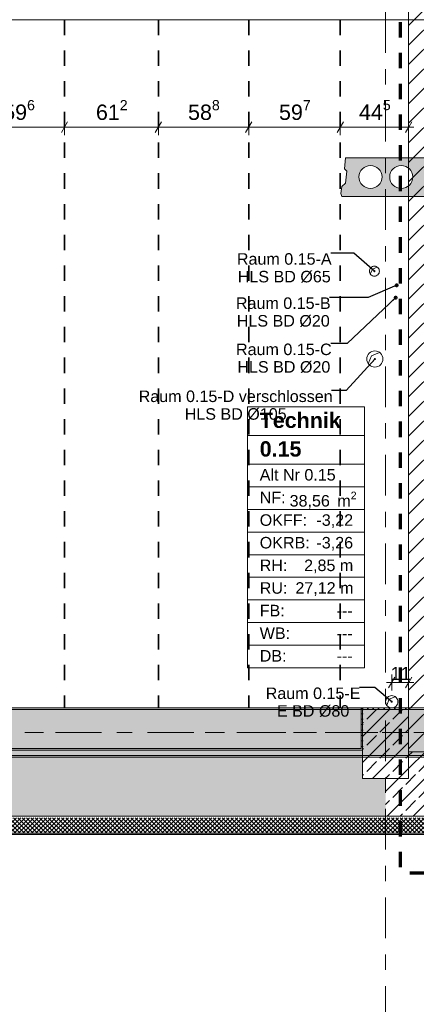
# Model space of a CAD drawing. Header units: metres. Extents: x -3.6 to 84.5, y -11 to 16.8.
# Tile 11 of 76: x 12.5 to 15.1, y -1.2 to 5.2. Entities that reach past the tile are written whole.
import ezdxf

# ---------------------------------------------------------------- set-up
doc = ezdxf.new("R2010")
doc.units = ezdxf.units.M
doc.header["$MEASUREMENT"] = 0
for name, pattern in [('Achse', [0.2, 0.1, -0.05, 0, -0.05]), ('Strichlinie doppelt', [0.546806, 0.264583, -0.105833, 0.070556, -0.105833]), ('Strichlinie eng', [0.115, 0.075, -0.04]), ('Wipeout_Contour', [1, 0, -1])]:
    doc.linetypes.add(name, pattern=pattern)
for name, color, linetype in [('155 - Bemaßung_ Beschriftung.Ausbau - Deckenelemente', 7, 'Continuous'), ('301 - Elemente.Linie', 7, 'Continuous'), ('401 - Zone.Raum_ Raumbegrenzung_ Whg.', 7, 'Continuous'), ('451 - Universal.Achsen Raster', 7, 'Continuous'), ('604 - Struktur.Wand Aussen', 7, 'Continuous'), ('605 - Struktur.Wand Innen', 7, 'Continuous'), ('607 - Struktur.Stütze', 7, 'Continuous'), ('608 - Struktur.Träger', 7, 'Continuous')]:
    doc.layers.add(name, color=color, linetype=linetype)
doc.styles.add('ERSTELLTER_STIL_1', font='txt')
doc.styles.add('ERSTELLTER_STIL_2', font='txt')
doc.dimstyles.new('ERSTELLTER_STIL__1', dxfattribs={"dimtxt": 0.1, "dimasz": 0.0532, "dimexe": 0.18, "dimexo": 0.0625, "dimgap": 0, "dimtad": 1, "dimtih": 1, "dimtoh": 1, "dimzin": 0, "dimdsep": 46, "dimtxsty": 'ERSTELLTER_STIL_2', "dimblk": 'ARROWHEAD_2', "dimblk1": 'ARROWHEAD_2', "dimblk2": 'ARROWHEAD_2', "dimcen": 0.09, "dimse1": 1, "dimse2": 1, "dimclrd": 7, "dimclre": 7, "dimclrt": 7, "dimazin": 0, "dimtfac": 1, "dimtdec": 4, "dimtmove": 0, "dimatfit": 3, "dimfxl": 1, "dimtolj": 1, "dimtzin": 0, "dimarcsym": 0})
doc.dimstyles.new('ERSTELLTER_STIL__6', dxfattribs={"dimtxt": 0.085, "dimasz": 0.0532, "dimexe": 0.18, "dimexo": 0.0625, "dimgap": 0, "dimtad": 1, "dimtih": 1, "dimtoh": 1, "dimzin": 0, "dimdsep": 46, "dimtxsty": 'ERSTELLTER_STIL_2', "dimblk": 'ARROWHEAD_2', "dimblk1": 'ARROWHEAD_2', "dimblk2": 'ARROWHEAD_2', "dimcen": 0.09, "dimse1": 1, "dimse2": 1, "dimclrd": 256, "dimclre": 256, "dimclrt": 256, "dimazin": 0, "dimtfac": 1, "dimtdec": 4, "dimtmove": 2, "dimatfit": 3, "dimfxl": 1, "dimtolj": 1, "dimtzin": 0, "dimarcsym": 0})
doc.dimstyles.new('ERSTELLTER_STIL__8', dxfattribs={"dimtxt": 0.18, "dimasz": 0.02736, "dimexe": 0.18, "dimexo": 0.0625, "dimgap": 0, "dimtad": 0, "dimtih": 1, "dimtoh": 1, "dimdec": 4, "dimzin": 0, "dimdsep": 46, "dimcen": 0.09, "dimadec": 0, "dimazin": 0, "dimtfac": 1, "dimtdec": 4, "dimtmove": 0, "dimatfit": 3, "dimldrblk": 'ARROWHEAD_11', "dimfxl": 1, "dimtolj": 1, "dimtzin": 0, "dimarcsym": 0})
pattern_1 = [(45, (0, 0), (-0.0636396, 0.0636396), [])]
pattern_2 = [(0, (0, 0), (0, 0.08660254), [0, -0.05]), (0, (0.025, 0.0433), (0, 0.08660254), [0, -0.05])]
pattern_3 = [(45, (0, 0), (-0.014142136, 0.014142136), []), (135, (0, 0), (0.014142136, 0.014142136), [])]
pattern_4 = [(45, (0, 0), (-0.01767767, 0.01767767), [0, -0.025])]
pattern_5 = [(45, (0, 0), (-0.08485281, 0.08485281), []), (45, (-0.04243, 0.04243), (-0.08485281, 0.08485281), [0.09, -0.03])]

# ---------------------------------------------------------------- blocks, each defined once
blk = doc.blocks.new('*D250')
at = {"layer": '155 - Bemaßung_ Beschriftung.Ausbau - Deckenelemente', "color": 7, "linetype": 'Continuous', "lineweight": 5}
for p, q in [((12.2622, 4.525), (12.2218, 4.455)), ((12.242, 4.4375), (12.242, 4.5425)), ((12.242, 4.49), (12.838, 4.49)), ((12.8582, 4.525), (12.8178, 4.455)), ((12.838, 4.4375), (12.838, 4.5425))]:
    blk.add_line(p, q, dxfattribs=at)
at = {"layer": '155 - Bemaßung_ Beschriftung.Ausbau - Deckenelemente', "color": 7, "lineweight": 5, "insert": (12.4391, 4.5083), "char_height": 0.1, "attachment_point": 7, "style": 'ERSTELLTER_STIL_2'}
blk.add_mtext('\\A1;{\\pql;\\fArial|b0|i0|c0|p38;59\\fArial|b0|i0|c0|p38;\\A1{\\H.66x;\\S6^  ;}}', dxfattribs=at)
blk = doc.blocks.new('ARROWHEAD_2')
at = {"color": 0, "linetype": 'Continuous', "lineweight": 0}
for p, q in [((0, 0), (-1, 0)), ((-0.38, -0.66), (0.38, 0.66))]:
    blk.add_line(p, q, dxfattribs=at)
blk = doc.blocks.new('*D251')
at = {"layer": '155 - Bemaßung_ Beschriftung.Ausbau - Deckenelemente', "color": 7, "linetype": 'Continuous', "lineweight": 5}
for p, q in [((12.8582, 4.525), (12.8178, 4.455)), ((12.838, 4.4375), (12.838, 4.5425)), ((12.838, 4.49), (13.45, 4.49)), ((13.4702, 4.525), (13.4298, 4.455)), ((13.45, 4.4375), (13.45, 4.5425))]:
    blk.add_line(p, q, dxfattribs=at)
at = {"layer": '155 - Bemaßung_ Beschriftung.Ausbau - Deckenelemente', "color": 7, "lineweight": 5, "insert": (13.0431, 4.5083), "char_height": 0.1, "attachment_point": 7, "style": 'ERSTELLTER_STIL_2'}
blk.add_mtext('\\A1;{\\pql;\\fArial|b0|i0|c0|p38;61\\fArial|b0|i0|c0|p38;\\A1{\\H.66x;\\S2^  ;}}', dxfattribs=at)
blk = doc.blocks.new('*D252')
at = {"layer": '155 - Bemaßung_ Beschriftung.Ausbau - Deckenelemente', "color": 7, "linetype": 'Continuous', "lineweight": 5}
for p, q in [((13.4702, 4.525), (13.4298, 4.455)), ((13.45, 4.4375), (13.45, 4.5425)), ((13.45, 4.49), (14.038, 4.49)), ((14.0582, 4.525), (14.0178, 4.455)), ((14.038, 4.4375), (14.038, 4.5425))]:
    blk.add_line(p, q, dxfattribs=at)
at = {"layer": '155 - Bemaßung_ Beschriftung.Ausbau - Deckenelemente', "color": 7, "lineweight": 5, "insert": (13.6431, 4.5083), "char_height": 0.1, "attachment_point": 7, "style": 'ERSTELLTER_STIL_2'}
blk.add_mtext('\\A1;{\\pql;\\fArial|b0|i0|c0|p38;58\\fArial|b0|i0|c0|p38;\\A1{\\H.66x;\\S8^  ;}}', dxfattribs=at)
blk = doc.blocks.new('*D253')
at = {"layer": '155 - Bemaßung_ Beschriftung.Ausbau - Deckenelemente', "color": 7, "linetype": 'Continuous', "lineweight": 5}
for p, q in [((14.0582, 4.525), (14.0178, 4.455)), ((14.038, 4.4375), (14.038, 4.5425)), ((14.038, 4.49), (14.635, 4.49)), ((14.6552, 4.525), (14.6148, 4.455)), ((14.635, 4.4375), (14.635, 4.5425))]:
    blk.add_line(p, q, dxfattribs=at)
at = {"layer": '155 - Bemaßung_ Beschriftung.Ausbau - Deckenelemente', "color": 7, "lineweight": 5, "insert": (14.2356, 4.5083), "char_height": 0.1, "attachment_point": 7, "style": 'ERSTELLTER_STIL_2'}
blk.add_mtext('\\A1;{\\pql;\\fArial|b0|i0|c0|p38;59\\fArial|b0|i0|c0|p38;\\A1{\\H.66x;\\S7^  ;}}', dxfattribs=at)
blk = doc.blocks.new('*D254')
at = {"layer": '155 - Bemaßung_ Beschriftung.Ausbau - Deckenelemente', "color": 7, "linetype": 'Continuous', "lineweight": 5}
for p, q in [((14.6552, 4.525), (14.6148, 4.455)), ((14.635, 4.4375), (14.635, 4.5425)), ((14.635, 4.49), (15.08, 4.49)), ((15.0598, 4.455), (15.1002, 4.525)), ((15.08, 4.4375), (15.08, 4.5425)), ((15.08, 4.49), (15.1142, 4.49))]:
    blk.add_line(p, q, dxfattribs=at)
at = {"layer": '155 - Bemaßung_ Beschriftung.Ausbau - Deckenelemente', "color": 7, "lineweight": 5, "insert": (14.7566, 4.5089), "char_height": 0.1, "attachment_point": 7, "style": 'ERSTELLTER_STIL_2'}
blk.add_mtext('\\A1;{\\pql;\\fArial|b0|i0|c0|p38;44\\fArial|b0|i0|c0|p38;\\A1{\\H.66x;\\S5^  ;}}', dxfattribs=at)
blk = doc.blocks.new('*D383')
at = {"layer": '155 - Bemaßung_ Beschriftung.Ausbau - Deckenelemente', "color": 92, "linetype": 'Continuous', "lineweight": 9, "true_color": 0x00be00}
for p, q in [((14.9902, 0.9099), (14.9498, 0.8399)), ((14.97, 0.8224), (14.97, 0.9274)), ((15.0598, 0.8399), (15.1002, 0.9099)), ((15.08, 0.8224), (15.08, 0.9274)), ((14.9358, 0.8749), (14.97, 0.8749)), ((14.97, 0.8749), (15.08, 0.8749)), ((15.08, 0.8749), (15.1142, 0.8749))]:
    blk.add_line(p, q, dxfattribs=at)
at = {"layer": '155 - Bemaßung_ Beschriftung.Ausbau - Deckenelemente', "color": 92, "lineweight": 9, "true_color": 0x00be00, "insert": (14.9625, 0.8919), "char_height": 0.085, "attachment_point": 7, "style": 'ERSTELLTER_STIL_2'}
blk.add_mtext('\\A1;{\\pql;\\fArial|b0|i0|c0|p38;11}', dxfattribs=at)
blk = doc.blocks.new('ARROWHEAD_11')
at = {"color": 0, "linetype": 'Continuous', "lineweight": 0}
blk.add_line((0, 0), (-1, 0), dxfattribs=at)
at = {"color": 0, "linetype": 'Continuous', "lineweight": 0, "const_width": 0.25, "flags": 128}
blk.add_lwpolyline([(-0.125, 0, 1), (0.125, 0, 1)], format="xyb", close=True, dxfattribs=at)

msp = doc.modelspace()

# ---------------------------------------------------------------- hatches: boundary and pattern name
at = {"layer": '604 - Struktur.Wand Aussen', "linetype": 'Continuous', "lineweight": 0, "true_color": 0x000000}
h = msp.add_hatch(dxfattribs=at)
h.set_pattern_fill('Beton__Stahlbeton_0001', color=18, style=0, pattern_type=2)
h.set_pattern_definition(pattern_5)
h.paths.add_polyline_path([(0.405, 0.005), (14.93, 0.005), (14.93, 0.25), (14.78, 0.25), (14.78, 0.435), (11.48, 0.435), (11.48, 0.25), (11.18, 0.25), (11.18, 0.435), (7.88, 0.435), (7.88, 0.25), (7.58, 0.25), (7.58, 0.435), (4.28, 0.435), (4.28, 0.25), (3.98, 0.25), (3.98, 0.435), (0.68, 0.435), (0.68, 0.25), (0.405, 0.25)])
h = msp.add_hatch(dxfattribs=at)
h.set_pattern_fill('Gips_0001', color=18, style=0, pattern_type=2)
h.set_pattern_definition(pattern_4)
h.paths.add_polyline_path([(11.49, 0.445), (11.49, 0.435), (14.77, 0.435), (14.77, 0.445)])
h = msp.add_hatch(dxfattribs=at)
h.set_pattern_fill('Dämmung__hart_2_0001', color=18, style=0, pattern_type=2)
h.set_pattern_definition(pattern_3)
h.paths.add_polyline_path([(-0.025, -0.105), (14.93, -0.105), (14.93, -0.005), (-0.025, -0.005)])
h = msp.add_hatch(dxfattribs=at)
h.set_pattern_fill('Dämmung__hart_2_0001', color=18, style=0, pattern_type=2)
h.set_pattern_definition(pattern_3)
h.paths.add_polyline_path([(14.93, -0.105), (18.53, -0.105), (18.53, -0.005), (14.93, -0.005)])
h = msp.add_hatch(dxfattribs=at)
h.set_pattern_fill('Verputz_0001', color=18, style=0, pattern_type=2)
h.set_pattern_definition(pattern_2)
h.paths.add_polyline_path([(-0.125, -0.115), (14.93, -0.115), (14.93, -0.105), (-0.125, -0.105)])
h = msp.add_hatch(dxfattribs=at)
h.set_pattern_fill('Verputz_0001', color=18, style=0, pattern_type=2)
h.set_pattern_definition(pattern_2)
h.paths.add_polyline_path([(14.93, -0.115), (18.53, -0.115), (18.53, -0.105), (14.93, -0.105)])
at = {"layer": '607 - Struktur.Stütze', "linetype": 'Continuous', "lineweight": 0, "true_color": 0x000000}
h = msp.add_hatch(dxfattribs=at)
h.set_pattern_fill('Gips_0001', color=18, style=0, pattern_type=2)
h.set_pattern_definition(pattern_4)
h.paths.add_polyline_path([(14.78, 0.445), (14.77, 0.445), (14.77, 0.435), (14.78, 0.435)])
at = {"layer": '608 - Struktur.Träger', "linetype": 'Continuous', "lineweight": 0, "true_color": 0x000000}
h = msp.add_hatch(dxfattribs=at)
h.set_pattern_fill('Gips_0001', color=18, style=0, pattern_type=2)
h.set_pattern_definition(pattern_4)
h.paths.add_polyline_path([(14.77, 0.71), (11.49, 0.71), (11.49, 0.7), (14.77, 0.7)])

# ---------------------------------------------------------------- linework, layer by layer
at = {"layer": '155 - Bemaßung_ Beschriftung.Ausbau - Deckenelemente', "color": 7, "linetype": 'Achse', "lineweight": 35}
for p, q in [((12.838, 5.19), (12.838, 0.71)), ((13.45, 5.19), (13.45, 0.71)), ((14.038, 5.19), (14.038, 0.71)), ((14.635, 5.19), (14.635, 0.71))]:
    msp.add_line(p, q, dxfattribs=at)
at = {"layer": '155 - Bemaßung_ Beschriftung.Ausbau - Deckenelemente', "color": 7, "linetype": 'Continuous', "lineweight": 5}
for p, q in [((14.8304, 3.5343), (14.844, 3.566)), ((14.844, 3.566), (14.8757, 3.5796)), ((14.9938, 3.4552), (14.998, 3.465)), ((14.998, 3.465), (15.0077, 3.4692)), ((14.9868, 3.3742), (14.991, 3.384)), ((14.991, 3.384), (15.0007, 3.3882)), ((14.839, 3.002), (14.8902, 3.0239)), ((14.817, 2.9508), (14.839, 3.002)), ((14.954, 0.766), (14.993, 0.7827)), ((14.9373, 0.727), (14.954, 0.766))]:
    msp.add_line(p, q, dxfattribs=at)
at = {"layer": '155 - Bemaßung_ Beschriftung.Ausbau - Deckenelemente', "color": 7, "linetype": 'Continuous', "lineweight": 13, "flags": 128}
msp.add_lwpolyline([(14.7565, 4.1661, 1), (14.9065, 4.1661, 1)], format="xyb", close=True, dxfattribs=at)
at = {"layer": '155 - Bemaßung_ Beschriftung.Ausbau - Deckenelemente', "color": 7, "linetype": 'Continuous', "lineweight": 9, "flags": 128}
for points in [[(14.8895, 3.553, 0.414214), (14.857, 3.5855, 0.414214), (14.8245, 3.553, 0.414214), (14.857, 3.5205, 0.414214)], [(15.012, 3.461, 0.414214), (15.002, 3.471, 0.414214), (14.992, 3.461, 0.414214), (15.002, 3.451, 0.414214)], [(15.005, 3.38, 0.414214), (14.995, 3.39, 0.414214), (14.985, 3.38, 0.414214), (14.995, 3.37, 0.414214)], [(14.9125, 2.981, 0.414214), (14.86, 3.0335, 0.414214), (14.8075, 2.981, 0.414214), (14.86, 2.9285, 0.414214)], [(15.01, 0.75, 0.414214), (14.97, 0.79, 0.414214), (14.93, 0.75, 0.414214), (14.97, 0.71, 0.414214)]]:
    msp.add_lwpolyline(points, format="xyb", close=True, dxfattribs=at)
at = {"layer": '401 - Zone.Raum_ Raumbegrenzung_ Whg.', "color": 7, "linetype": 'Continuous', "lineweight": 9}
for p, q in [((14.7918, 2.67), (14.0314, 2.67)), ((14.0314, 2.67), (14.0314, 0.9709)), ((14.0314, 2.67), (14.7918, 2.67)), ((14.0314, 2.4834), (14.0314, 2.67)), ((14.7918, 0.9709), (14.7918, 2.67)), ((14.7918, 2.67), (14.7918, 2.4834)), ((14.7918, 2.4834), (14.0314, 2.4834)), ((14.0314, 2.4834), (14.7918, 2.4834)), ((14.0314, 2.2968), (14.0314, 2.4834)), ((14.7918, 2.4834), (14.7918, 2.2968)), ((14.7918, 2.2968), (14.0314, 2.2968)), ((14.0314, 2.2968), (14.7918, 2.2968)), ((14.0314, 2.1494), (14.0314, 2.2968)), ((14.7918, 2.2968), (14.7918, 2.1494)), ((14.7918, 2.1494), (14.0314, 2.1494)), ((14.0314, 2.1494), (14.7918, 2.1494)), ((14.0314, 2.0021), (14.0314, 2.1494)), ((14.7918, 2.1494), (14.7918, 2.0021)), ((14.7918, 2.0021), (14.0314, 2.0021)), ((14.0314, 2.0021), (14.7918, 2.0021)), ((14.0314, 1.8548), (14.0314, 2.0021)), ((14.7918, 2.0021), (14.7918, 1.8548)), ((14.7918, 1.8548), (14.0314, 1.8548)), ((14.0314, 1.8548), (14.7918, 1.8548)), ((14.0314, 1.7075), (14.0314, 1.8548)), ((14.7918, 1.8548), (14.7918, 1.7075)), ((14.7918, 1.7075), (14.0314, 1.7075)), ((14.0314, 1.7075), (14.7918, 1.7075)), ((14.0314, 1.5602), (14.0314, 1.7075)), ((14.7918, 1.7075), (14.7918, 1.5602)), ((14.7918, 1.5602), (14.0314, 1.5602)), ((14.0314, 1.5602), (14.7918, 1.5602)), ((14.0314, 1.4128), (14.0314, 1.5602)), ((14.7918, 1.5602), (14.7918, 1.4128)), ((14.7918, 1.4128), (14.0314, 1.4128)), ((14.0314, 1.4128), (14.7918, 1.4128)), ((14.0314, 1.2655), (14.0314, 1.4128)), ((14.7918, 1.4128), (14.7918, 1.2655)), ((14.7918, 1.2655), (14.0314, 1.2655)), ((14.0314, 1.2655), (14.7918, 1.2655)), ((14.0314, 1.1182), (14.0314, 1.2655)), ((14.7918, 1.2655), (14.7918, 1.1182)), ((14.7918, 1.1182), (14.0314, 1.1182)), ((14.0314, 1.1182), (14.7918, 1.1182)), ((14.0314, 0.9709), (14.0314, 1.1182)), ((14.7918, 1.1182), (14.7918, 0.9709)), ((14.0314, 0.9709), (14.7918, 0.9709)), ((14.7918, 0.9709), (14.0314, 0.9709))]:
    msp.add_line(p, q, dxfattribs=at)
at = {"layer": '451 - Universal.Achsen Raster', "color": 160, "linetype": 'Strichlinie doppelt', "lineweight": 9, "true_color": 0x3232ff}
msp.add_line((14.93, -10.585), (14.93, 16.355), dxfattribs=at)
at = {"layer": '604 - Struktur.Wand Aussen', "color": 7, "linetype": 'Continuous', "lineweight": 13}
for p, q in [((14.78, 0.435), (11.48, 0.435)), ((0.405, 0.005), (14.93, 0.005)), ((14.93, -0.105), (18.53, -0.105))]:
    msp.add_line(p, q, dxfattribs=at)
at = {"layer": '604 - Struktur.Wand Aussen', "color": 7, "linetype": 'Continuous', "lineweight": 18}
msp.add_line((14.93, 0.005), (18.53, 0.005), dxfattribs=at)
at = {"layer": '604 - Struktur.Wand Aussen', "color": 7, "linetype": 'Continuous', "lineweight": 5}
msp.add_line((-0.025, -0.105), (14.93, -0.105), dxfattribs=at)
at = {"layer": '604 - Struktur.Wand Aussen', "color": 7, "linetype": 'Continuous', "lineweight": 5, "flags": 128}
for points in [[(14.77, 0.445), (11.49, 0.445)], [(-0.135, -0.115), (14.93, -0.115)]]:
    msp.add_lwpolyline(points, dxfattribs=at)
at = {"layer": '604 - Struktur.Wand Aussen', "color": 7, "linetype": 'Continuous', "lineweight": 13, "flags": 128}
msp.add_lwpolyline([(14.93, -0.115), (18.53, -0.115)], dxfattribs=at)
at = {"layer": '608 - Struktur.Träger', "color": 7, "linetype": 'Continuous', "lineweight": 5}
for q in [(11.49, 0.71), (14.77, 0.7)]:
    msp.add_line((14.77, 0.71), q, dxfattribs=at)
at = {"layer": '608 - Struktur.Träger', "color": 7, "linetype": 'Continuous', "lineweight": 13}
for p, q in [((14.77, 0.7), (11.49, 0.7)), ((0.38, 0.39), (61.88, 0.39))]:
    msp.add_line(p, q, dxfattribs=at)

# ---------------------------------------------------------------- texts
at = {"layer": '155 - Bemaßung_ Beschriftung.Ausbau - Deckenelemente', "color": 7, "linetype": 'Continuous', "lineweight": 9, "char_height": 0.075, "attachment_point": 2, "style": 'ERSTELLTER_STIL_2'}
for s, insert, line_spacing_factor in [('\\A1;{\\pqc;\\fArial|b0|i0|c0|p38;Raum 0.15-A\\P\\pqc;\\fArial|b0|i0|c0|p38;HLS BD\\fArial|b0|i0|c0|p38; Ø\\fArial|b0|i0|c0|p38;65}', (14.2698, 3.6701), 0.920251), ('\\A1;{\\pqc;\\fArial|b0|i0|c0|p38;Raum 0.15-B\\P\\pqc;\\fArial|b0|i0|c0|p38;HLS BD\\fArial|b0|i0|c0|p38; Ø\\fArial|b0|i0|c0|p38;20}', (14.2634, 3.3823), 0.920251), ('\\A1;{\\pqc;\\fArial|b0|i0|c0|p38;Raum 0.15-C\\P\\pqc;\\fArial|b0|i0|c0|p38;HLS BD\\fArial|b0|i0|c0|p38; Ø\\fArial|b0|i0|c0|p38;20}', (14.267, 3.0815), 0.913298), ('\\A1;{\\pqc;\\fArial|b0|i0|c0|p38;Raum 0.15-D verschlossen\\P\\pqc;\\fArial|b0|i0|c0|p38;HLS BD\\fArial|b0|i0|c0|p38; Ø\\fArial|b0|i0|c0|p38;105}', (13.9533, 2.776), 0.920251), ('\\A1;{\\pqc;\\fArial|b0|i0|c0|p38;Raum 0.15-E\\P\\pqc;\\fArial|b0|i0|c0|p38;E BD\\fArial|b0|i0|c0|p38; Ø\\fArial|b0|i0|c0|p38;80}', (14.4576, 0.8428), 0.920251)]:
    msp.add_mtext(s, dxfattribs=dict(at, insert=insert, line_spacing_factor=line_spacing_factor))
at = {"layer": '401 - Zone.Raum_ Raumbegrenzung_ Whg.', "color": 7, "lineweight": 9, "attachment_point": 1}
for s, insert, char_height, style in [('\\A1;{\\pqj;\\pt0;\\fArial|b1|i0|c0|p38;Technik}', (14.1099, 2.6324), 0.1, 'ERSTELLTER_STIL_1'), ('\\A1;{\\pqj;\\pt0;\\fArial|b1|i0|c0|p38;}', (14.7132, 2.6552), 0.1, 'ERSTELLTER_STIL_1'), ('\\A1;{\\pql;\\pt0;\\fArial|b1|i0|c0|p38;0.15}', (14.1099, 2.4458), 0.1, 'ERSTELLTER_STIL_1'), ('\\A1;{\\pqj;\\pt0;\\fArial|b1|i0|c0|p38;}', (14.7132, 2.4686), 0.1, 'ERSTELLTER_STIL_1'), ('\\A1;{\\pqj;\\pt0;\\fArial|b0|i0|c0|p38;Alt Nr 0.15}', (14.1099, 2.2649), 0.075, 'ERSTELLTER_STIL_2'), ('\\A1;{\\pqj;\\pt0;\\fArial|b0|i0|c0|p38;}', (14.7132, 2.282), 0.075, 'ERSTELLTER_STIL_2'), ('\\A1;{\\pqj;\\pt0;\\fArial|b0|i0|c0|p38;NF: }', (14.1099, 2.1176), 0.075, 'ERSTELLTER_STIL_2'), ('\\A1;{\\pql;\\pt0,0.05;\\fArial|b0|i0|c0|p38;38,56\\fArial|b0|i0|c0|p38;\\A1{\\H.66x;\\S^  ;}\\fArial|b0|i0|c0|p38; m\\fArial|b0|i0|c0|p38;\\A1{\\H.66x;\\S2^  ;}}', (14.3047, 2.1176), 0.075, 'ERSTELLTER_STIL_2'), ('\\A1;{\\pqj;\\pt0;\\fArial|b0|i0|c0|p38;OKFF: }', (14.1099, 1.9702), 0.075, 'ERSTELLTER_STIL_2'), ('\\A1;{\\pqj;\\pt0;\\fArial|b0|i0|c0|p38;-3,22}', (14.4794, 1.9702), 0.075, 'ERSTELLTER_STIL_2'), ('\\A1;{\\pqj;\\pt0;\\fArial|b0|i0|c0|p38;OKRB: }', (14.1099, 1.8229), 0.075, 'ERSTELLTER_STIL_2'), ('\\A1;{\\pqj;\\pt0;\\fArial|b0|i0|c0|p38;-3,26}', (14.4794, 1.8229), 0.075, 'ERSTELLTER_STIL_2'), ('\\A1;{\\pqj;\\pt0;\\fArial|b0|i0|c0|p38;RH: }', (14.1099, 1.6756), 0.075, 'ERSTELLTER_STIL_2'), ('\\A1;{\\pqj;\\pt0;\\fArial|b0|i0|c0|p38;2,85 m}', (14.3991, 1.6756), 0.075, 'ERSTELLTER_STIL_2'), ('\\A1;{\\pqj;\\pt0;\\fArial|b0|i0|c0|p38;RU: }', (14.1099, 1.5283), 0.075, 'ERSTELLTER_STIL_2'), ('\\A1;{\\pqj;\\pt0;\\fArial|b0|i0|c0|p38;27,12 m}', (14.3422, 1.5283), 0.075, 'ERSTELLTER_STIL_2'), ('\\A1;{\\pqj;\\pt0;\\fArial|b0|i0|c0|p38;FB: }', (14.1099, 1.381), 0.075, 'ERSTELLTER_STIL_2'), ('\\A1;{\\pqj;\\pt0;\\fArial|b0|i0|c0|p38;---}', (14.6103, 1.381), 0.075, 'ERSTELLTER_STIL_2'), ('\\A1;{\\pqj;\\pt0;\\fArial|b0|i0|c0|p38;WB: }', (14.1099, 1.2336), 0.075, 'ERSTELLTER_STIL_2'), ('\\A1;{\\pqj;\\pt0;\\fArial|b0|i0|c0|p38;---}', (14.6103, 1.2336), 0.075, 'ERSTELLTER_STIL_2'), ('\\A1;{\\pqj;\\pt0;\\fArial|b0|i0|c0|p38;DB: }', (14.1099, 1.0863), 0.075, 'ERSTELLTER_STIL_2'), ('\\A1;{\\pqj;\\pt0;\\fArial|b0|i0|c0|p38;---}', (14.6103, 1.0863), 0.075, 'ERSTELLTER_STIL_2')]:
    msp.add_mtext(s, dxfattribs=dict(at, insert=insert, char_height=char_height, style=style))

# ---------------------------------------------------------------- dimensions: what is measured, and where the dimension line sits
at = {"layer": '155 - Bemaßung_ Beschriftung.Ausbau - Deckenelemente', "color": 7, "linetype": 'Continuous', "lineweight": 5}
for base, p1, p2, picture, middle in [((12.838, 4.49), (12.242, 5.19), (12.838, 5.19), '*D250', (12.6504, 4.56)), ((13.45, 4.49), (12.838, 5.19), (13.45, 5.19), '*D251', (13.2544, 4.56)), ((14.038, 4.49), (13.45, 5.19), (14.038, 5.19), '*D252', (13.8544, 4.56)), ((14.635, 4.49), (14.038, 5.19), (14.635, 5.19), '*D253', (14.4469, 4.56))]:
    dim = msp.add_linear_dim(base=base, p1=p1, p2=p2, dimstyle='ERSTELLTER_STIL__1', dxfattribs=at)
    dim.commit()
    dim.dimension.update_dxf_attribs({"geometry": picture, "text_midpoint": middle, "dimtype": 160})

# ---------------------------------------------------------------- leaders
at = {"layer": '155 - Bemaßung_ Beschriftung.Ausbau - Deckenelemente', "color": 7, "linetype": 'Continuous', "lineweight": 9, "annotation_type": 0, "has_hookline": 1, "hookline_direction": 1}
for points, text_width in [([(14.857, 3.553), (14.7227, 3.6701), (14.5741, 3.6701)], 0.6086), ([(15.002, 3.461), (14.8153, 3.3823), (14.5648, 3.3823)], 0.6029), ([(14.995, 3.38), (14.6799, 3.0815), (14.5721, 3.0815)], 0.6101), ([(14.86, 2.981), (14.6722, 2.776), (14.5768, 2.776)], 1.247), ([(14.97, 0.75), (14.86, 0.8428), (14.759, 0.8428)], 0.6028)]:
    msp.add_leader(points, dimstyle='ERSTELLTER_STIL__8', dxfattribs=dict(at, text_width=text_width))

# ---------------------------------------------------------------- wipeouts: each hides what was drawn before it
at = {"color": 254, "linetype": 'Wipeout_Contour', "lineweight": 0, "ltscale": 60.776878}
msp.add_wipeout([(15.28, 0.435), (15.08, 0.435), (15.08, 0.425), (15.28, 0.425)], dxfattribs=at).dxf.layer = '605 - Struktur.Wand Innen'

# ---------------------------------------------------------------- next in the draw order: hatches: boundary and pattern name
at = {"layer": '605 - Struktur.Wand Innen', "linetype": 'Continuous', "lineweight": 0, "true_color": 0x000000}
h = msp.add_hatch(dxfattribs=at)
h.set_pattern_fill('MW_Ziegel_0001', color=18, style=0, pattern_type=2)
h.set_pattern_definition(pattern_1)
h.paths.add_polyline_path([(15.28, 0.435), (15.08, 0.435), (15.08, 0.425), (15.28, 0.425)])

# ---------------------------------------------------------------- next in the draw order: linework, layer by layer
at = {"layer": '608 - Struktur.Träger', "color": 7, "linetype": 'Continuous', "lineweight": 13, "flags": 128}
msp.add_lwpolyline([(61.88, 0.4), (61.57, 0.4), (58.29, 0.4), (57.97, 0.4), (54.69, 0.4), (54.37, 0.4), (51.09, 0.4), (25.57, 0.4), (22.29, 0.4), (21.97, 0.4), (18.69, 0.4), (0.38, 0.4)], dxfattribs=at)

# ---------------------------------------------------------------- next in the draw order: wipeouts: each hides what was drawn before it
at = {"color": 254, "linetype": 'Wipeout_Contour', "lineweight": 0, "ltscale": 62.893342}
msp.add_wipeout([(15.08, 5.88), (15.08, 0.435), (15.28, 0.435), (15.28, 5.88)], dxfattribs=at).dxf.layer = '605 - Struktur.Wand Innen'

# ---------------------------------------------------------------- next in the draw order: hatches: boundary and pattern name
at = {"layer": '155 - Bemaßung_ Beschriftung.Ausbau - Deckenelemente', "linetype": 'Continuous', "lineweight": 0, "true_color": 0x575757}
h = msp.add_hatch(color=251, dxfattribs=at)
h.paths.add_polyline_path([(14.6687, 4.29), (14.6618, 4.2187), (14.6764, 4.2041), (14.6687, 4.1266), (14.6454, 4.1033), (14.639, 4.0583), (14.6444, 4.04), (15.2186, 4.04), (15.224, 4.0583), (15.2176, 4.1033), (15.1943, 4.1266), (15.1866, 4.2041), (15.2012, 4.2187), (15.1943, 4.29)])
h.paths.add_polyline_path([(14.7565, 4.1661, 1), (14.9065, 4.1661, 1)], flags=0)
h.paths.add_polyline_path([(14.9565, 4.1661, 1), (15.1065, 4.1661, 1)], flags=0)
at = {"layer": '604 - Struktur.Wand Aussen', "linetype": 'Continuous', "lineweight": 0, "true_color": 0x000000}
h = msp.add_hatch(dxfattribs=at)
h.set_pattern_fill('Beton__Stahlbeton_0001', color=18, style=0, pattern_type=2)
h.set_pattern_definition(pattern_5)
h.paths.add_polyline_path([(15.08, 0.25), (14.93, 0.25), (14.93, 0.005), (18.53, 0.005), (18.53, 0.25), (18.38, 0.25), (18.38, 0.425), (15.08, 0.425)])
at = {"layer": '605 - Struktur.Wand Innen', "linetype": 'Continuous', "lineweight": 0, "true_color": 0x000000}
h = msp.add_hatch(dxfattribs=at)
h.set_pattern_fill('MW_Ziegel_0001', color=18, style=0, pattern_type=2)
h.set_pattern_definition(pattern_1)
h.paths.add_polyline_path([(15.08, 5.88), (15.08, 0.435), (15.28, 0.435), (15.28, 5.88)])
at = {"layer": '607 - Struktur.Stütze', "linetype": 'Continuous', "lineweight": 0, "true_color": 0x000000}
h = msp.add_hatch(dxfattribs=at)
h.set_pattern_fill('Gips_0001', color=18, style=0, pattern_type=2)
h.set_pattern_definition(pattern_4)
h.paths.add_polyline_path([(14.77, 0.71), (14.77, 0.445), (14.78, 0.445), (14.78, 0.7), (15.08, 0.7), (15.08, 0.71)])
h = msp.add_hatch(dxfattribs=at)
h.set_pattern_fill('Beton__Stahlbeton_0001', color=18, style=0, pattern_type=2)
h.set_pattern_definition(pattern_5)
h.paths.add_polyline_path([(14.78, 0.25), (15.08, 0.25), (15.08, 0.7), (14.78, 0.7)])
at = {"layer": '608 - Struktur.Träger', "linetype": 'Continuous', "lineweight": 0, "true_color": 0x000000}
h = msp.add_hatch(dxfattribs=at)
h.set_pattern_fill('Beton__Stahlbeton_0001', color=18, style=0, pattern_type=2)
h.set_pattern_definition(pattern_5)
h.paths.add_polyline_path([(0.69, 0.7), (0.38, 0.7), (0.38, 0.4), (18.69, 0.4), (21.97, 0.4), (22.29, 0.4), (25.57, 0.4), (51.09, 0.4), (54.37, 0.4), (54.69, 0.4), (57.97, 0.4), (58.29, 0.4), (61.57, 0.4), (61.88, 0.4), (61.88, 0.7), (61.57, 0.7), (58.29, 0.7), (57.97, 0.7), (54.69, 0.7), (54.37, 0.7), (51.09, 0.7), (50.77, 0.7), (47.49, 0.7), (47.17, 0.7), (43.89, 0.7), (43.57, 0.7), (40.29, 0.7), (39.97, 0.7), (36.69, 0.7), (36.37, 0.7), (33.09, 0.7), (32.77, 0.7), (29.49, 0.7), (29.17, 0.7), (25.89, 0.7), (25.57, 0.7), (22.29, 0.7), (21.97, 0.7), (18.69, 0.7), (18.37, 0.7), (15.28, 0.7), (14.77, 0.7), (11.49, 0.7), (11.17, 0.7), (7.89, 0.7), (7.57, 0.7), (4.29, 0.7), (3.97, 0.7)])

# ---------------------------------------------------------------- next in the draw order: linework, layer by layer
at = {"layer": '155 - Bemaßung_ Beschriftung.Ausbau - Deckenelemente', "color": 7, "linetype": 'Continuous', "lineweight": 13, "flags": 128}
msp.add_lwpolyline([(14.6687, 4.29), (14.6618, 4.2187), (14.6764, 4.2041), (14.6687, 4.1266), (14.6454, 4.1033), (14.639, 4.0583), (14.6444, 4.04), (15.2186, 4.04), (15.224, 4.0583), (15.2176, 4.1033), (15.1943, 4.1266), (15.1866, 4.2041), (15.2012, 4.2187), (15.1943, 4.29)], close=True, dxfattribs=at)
msp.add_lwpolyline([(14.9565, 4.1661, 1), (15.1065, 4.1661, 1)], format="xyb", close=True, dxfattribs=at)
at = {"layer": '301 - Elemente.Linie', "color": 160, "linetype": 'Strichlinie eng', "lineweight": 70, "true_color": 0x3232ff, "flags": 128}
msp.add_lwpolyline([(15.0261, 14.065), (32.7919, 14.065), (32.7919, -0.365), (15.0261, -0.365)], close=True, dxfattribs=at)
at = {"layer": '451 - Universal.Achsen Raster', "color": 160, "linetype": 'Strichlinie doppelt', "lineweight": 9, "true_color": 0x3232ff}
msp.add_line((64.935, 0.55), (-3.175, 0.55), dxfattribs=at)
at = {"layer": '604 - Struktur.Wand Aussen', "color": 7, "linetype": 'Continuous', "lineweight": 18}
msp.add_line((15.08, 0.425), (15.28, 0.425), dxfattribs=at)
msp.add_line((15.08, 0.425), (15.28, 0.425), dxfattribs=at)
at = {"layer": '605 - Struktur.Wand Innen', "color": 7, "linetype": 'Continuous', "lineweight": 18, "flags": 128}
msp.add_lwpolyline([(15.08, 5.88), (15.08, 0.7)], dxfattribs=at)
at = {"layer": '607 - Struktur.Stütze', "color": 7, "linetype": 'Continuous', "lineweight": 5, "flags": 128}
msp.add_lwpolyline([(15.08, 0.71), (14.77, 0.71), (14.77, 0.445)], dxfattribs=at)
at = {"layer": '607 - Struktur.Stütze', "color": 7, "linetype": 'Continuous', "lineweight": 13, "flags": 128}
msp.add_lwpolyline([(14.78, 0.25), (15.08, 0.25), (15.08, 0.7), (14.78, 0.7)], close=True, dxfattribs=at)
at = {"layer": '608 - Struktur.Träger', "color": 7, "linetype": 'Continuous', "lineweight": 13}
for p, q in [((0.38, 5.19), (61.88, 5.19)), ((0.38, 0.71), (61.88, 0.71)), ((15.28, 0.7), (14.77, 0.7))]:
    msp.add_line(p, q, dxfattribs=at)
at = {"layer": '608 - Struktur.Träger', "color": 7, "linetype": 'Achse', "lineweight": 9}
msp.add_line((0.38, 0.55), (61.88, 0.55), dxfattribs=at)

# ---------------------------------------------------------------- next in the draw order: dimensions: what is measured, and where the dimension line sits
at = {"layer": '155 - Bemaßung_ Beschriftung.Ausbau - Deckenelemente', "color": 7, "linetype": 'Continuous', "lineweight": 5}
dim = msp.add_linear_dim(base=(15.0799889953, 4.4899822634), p1=(14.6349889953, 5.1899822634), p2=(15.0799889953, 5.805), dimstyle='ERSTELLTER_STIL__1', dxfattribs=at)
dim.commit()
dim.dimension.update_dxf_attribs({"geometry": '*D254', "text_midpoint": (14.9678552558, 4.5599822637), "dimtype": 160})
at = {"layer": '155 - Bemaßung_ Beschriftung.Ausbau - Deckenelemente', "color": 92, "linetype": 'Continuous', "lineweight": 9, "true_color": 0x00be00}
dim = msp.add_linear_dim(base=(15.08, 0.8749), p1=(14.97, 0.4046), p2=(15.08, 0.3646), dimstyle='ERSTELLTER_STIL__6', dxfattribs=at)
dim.commit()
dim.dimension.update_dxf_attribs({"geometry": '*D383', "text_midpoint": (15.0273, 0.9344), "dimtype": 160})

doc.saveas('drawing.dxf')
